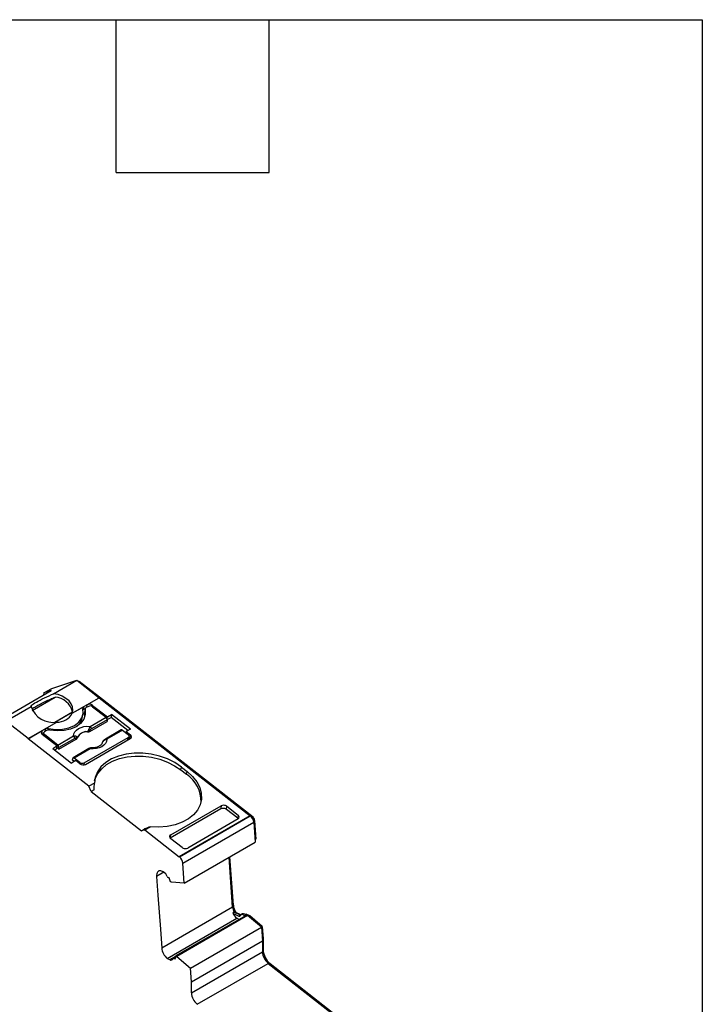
# Model space of a CAD drawing. Header units: millimetres. Extents: x 6 to 273, y 6 to 210.
# Tile 8 of 8: x 239 to 273, y 160 to 210. Entities that reach past the tile are written whole.
import ezdxf

# ---------------------------------------------------------------- set-up
doc = ezdxf.new("R2010")
doc.units = ezdxf.units.MM
doc.linetypes.add('SLD-Solid', pattern=[0])
doc.layers.add('TEXT', color=140, linetype='SLD-Solid', lineweight=25)

msp = doc.modelspace()

# ---------------------------------------------------------------- linework, layer by layer
for p, q in [((240.625, 176.24), (241.874, 176.641)), ((240.716, 175.973), (241.874, 176.641)), ((241.874, 176.641), (242.985, 175.774)), ((241.944, 176.587), (241.999, 176.605)), ((241.954, 176.579), (241.999, 176.605)), ((241.999, 176.605), (243.009, 175.816)), ((237.954, 174.604), (240.606, 176.134)), ((240.236, 176.016), (240.625, 176.24)), ((240.606, 176.134), (240.236, 176.016)), ((239.654, 175.143), (240.803, 175.806)), ((240.236, 176.016), (240.218, 175.911)), ((241.653, 175.005), (242.985, 175.774)), ((242.383, 175.419), (242.984, 175.766)), ((242.964, 175.79), (243.009, 175.816)), ((242.969, 175.786), (243.008, 175.809)), ((242.985, 175.774), (242.984, 175.766)), ((242.984, 175.766), (250.515, 169.886)), ((243.009, 175.816), (243.008, 175.809)), ((243.008, 175.809), (250.658, 169.835)), ((238.339, 174.6), (239.603, 175.33)), ((241.652, 174.997), (242.241, 175.338)), ((242.217, 175.191), (242.241, 175.338)), ((242.217, 175.191), (242.304, 175.241)), ((242.289, 175.204), (242.264, 175.057)), ((242.289, 175.171), (242.265, 175.024)), ((242.453, 175.341), (242.347, 175.28)), ((242.383, 175.419), (242.361, 175.288)), ((242.653, 175.328), (242.664, 175.392)), ((242.663, 175.321), (243.331, 174.8)), ((242.664, 175.392), (243.398, 174.819)), ((240.783, 174.559), (241.66, 175.065)), ((240.795, 174.559), (241.659, 175.058)), ((241.653, 175.005), (241.652, 174.997)), ((241.66, 175.065), (241.659, 175.058)), ((241.659, 175.058), (241.66, 175.024)), ((242.167, 174.817), (242.192, 174.964)), ((242.277, 174.842), (242.265, 175.024)), ((242.544, 174.345), (243.331, 174.8)), ((243.389, 174.678), (242.602, 174.224)), ((243.382, 174.725), (243.398, 174.819)), ((243.389, 174.678), (243.382, 174.594)), ((243.389, 174.682), (243.585, 174.795)), ((243.398, 174.819), (243.61, 174.942)), ((243.61, 174.942), (243.585, 174.795)), ((244.422, 174.142), (243.585, 174.795)), ((244.544, 174.212), (243.61, 174.942)), ((239.45, 173.733), (238.339, 174.6)), ((239.449, 173.725), (240.156, 174.134)), ((239.45, 173.733), (240.888, 174.563)), ((240.131, 173.987), (240.156, 174.134)), ((240.367, 174.137), (240.261, 174.076)), ((240.297, 174.215), (240.275, 174.084)), ((240.297, 174.215), (240.887, 174.556)), ((240.457, 174.163), (240.469, 174.237)), ((240.887, 174.556), (240.888, 174.563)), ((242.517, 174.094), (243.382, 174.594)), ((244.092, 174.169), (243.305, 173.715)), ((244.155, 174.156), (243.368, 173.702)), ((244.155, 174.156), (244.439, 173.934)), ((244.544, 174.212), (244.332, 174.09)), ((239.449, 173.725), (239.45, 173.733)), ((242.478, 171.36), (239.449, 173.725)), ((240.119, 173.979), (240.131, 173.987)), ((240.131, 173.987), (240.225, 174.041)), ((240.887, 173.37), (240.154, 173.943)), ((240.217, 174.019), (240.199, 173.908)), ((240.259, 173.933), (240.248, 173.869)), ((240.927, 173.412), (240.259, 173.933)), ((240.927, 173.412), (241.714, 173.866)), ((240.978, 173.206), (241.843, 173.705)), ((241.772, 173.745), (240.985, 173.291)), ((242.245, 172.526), (244.437, 173.791)), ((242.315, 172.447), (244.543, 173.733)), ((244.332, 174.09), (244.321, 174.026)), ((244.332, 174.09), (244.545, 173.924)), ((244.415, 173.66), (244.437, 173.791)), ((244.456, 173.701), (244.481, 173.848)), ((244.52, 173.777), (244.475, 173.812)), ((244.52, 173.777), (244.545, 173.924)), ((240.675, 173.248), (240.887, 173.37)), ((240.675, 173.248), (241.609, 172.518)), ((240.773, 173.171), (240.863, 173.223)), ((240.887, 173.37), (240.863, 173.223)), ((240.978, 173.206), (240.874, 173.287)), ((240.978, 173.206), (240.985, 173.291)), ((242.475, 173.236), (241.688, 172.781)), ((242.538, 173.223), (241.751, 172.768)), ((241.67, 172.755), (241.65, 172.681)), ((241.752, 172.601), (241.65, 172.681)), ((242.035, 172.546), (241.751, 172.768)), ((241.821, 172.641), (241.609, 172.518)), ((242.034, 172.474), (241.821, 172.641)), ((242.024, 172.482), (242.035, 172.546)), ((242.245, 172.526), (242.228, 172.421)), ((247.065, 172.173), (247.09, 172.32)), ((247.065, 172.173), (247.344, 171.956)), ((247.09, 172.32), (247.368, 172.103)), ((247.344, 171.956), (247.368, 172.103)), ((242.756, 171.521), (242.478, 171.36)), ((242.592, 171.105), (242.478, 171.36)), ((242.744, 171.192), (242.592, 171.105)), ((242.592, 171.105), (245.099, 169.147)), ((246.524, 168.787), (249.058, 170.25)), ((246.561, 168.941), (249.07, 170.389)), ((249.07, 170.389), (249.058, 170.25)), ((249.339, 170.223), (249.351, 170.362)), ((249.339, 170.223), (249.902, 169.783)), ((249.351, 170.362), (249.914, 169.923)), ((250.521, 169.889), (246.985, 167.848)), ((246.987, 167.847), (250.522, 169.888)), ((249.911, 169.732), (247.402, 168.283)), ((249.914, 169.923), (249.902, 169.783)), ((249.902, 169.783), (249.936, 169.744)), ((250.521, 169.889), (250.522, 169.888)), ((250.604, 169.803), (250.658, 169.835)), ((245.099, 169.147), (245.251, 169.234)), ((245.263, 169.185), (245.542, 169.346)), ((247.161, 167.526), (250.697, 169.567)), ((250.685, 169.635), (250.732, 169.662)), ((250.697, 169.567), (250.768, 168.578)), ((250.732, 169.662), (250.8, 168.733)), ((245.263, 169.185), (245.099, 169.147)), ((245.263, 169.185), (246.984, 167.841)), ((246.524, 168.787), (246.561, 168.941)), ((247.121, 168.31), (246.558, 168.75)), ((247.233, 166.537), (250.768, 168.578)), ((250.759, 168.71), (250.8, 168.733)), ((246.985, 167.848), (246.984, 167.841)), ((246.987, 167.847), (246.985, 167.848)), ((249.643, 165.344), (249.463, 167.825)), ((249.679, 165.439), (249.504, 167.848)), ((247.233, 166.537), (247.161, 167.526)), ((246.217, 167.08), (245.849, 166.868)), ((245.849, 166.868), (245.917, 165.935)), ((246.187, 167.097), (246.063, 167.156)), ((246.478, 166.794), (246.427, 166.818)), ((246.587, 166.578), (246.545, 166.598)), ((247.233, 166.537), (246.587, 166.578)), ((245.917, 165.935), (246.04, 164.236)), ((249.643, 165.344), (246.108, 163.303)), ((249.638, 165.415), (249.679, 165.439)), ((250.278, 164.906), (246.813, 162.906)), ((250.391, 164.927), (246.855, 162.886)), ((249.719, 165.082), (249.648, 165.042)), ((249.648, 165.042), (249.957, 164.894)), ((250.028, 164.935), (249.719, 165.082)), ((249.767, 165.059), (249.795, 165.076)), ((250.049, 164.955), (249.795, 165.076)), ((250.028, 164.935), (249.957, 164.894)), ((250.028, 164.935), (250.03, 164.934)), ((250.129, 165.002), (250.058, 164.961)), ((250.243, 164.997), (250.172, 164.956)), ((250.172, 164.956), (250.278, 164.906)), ((250.348, 164.947), (250.243, 164.997)), ((250.348, 164.947), (250.278, 164.906)), ((250.327, 164.957), (250.355, 164.973)), ((250.391, 164.927), (250.348, 164.947)), ((250.461, 164.923), (250.355, 164.973)), ((251.075, 164.334), (250.391, 164.927)), ((250.444, 164.881), (250.491, 164.909)), ((250.491, 164.909), (250.461, 164.923)), ((251.116, 164.368), (250.491, 164.909)), ((246.38, 162.783), (249.845, 164.784)), ((247.54, 162.293), (251.075, 164.334)), ((249.966, 164.726), (249.845, 164.784)), ((251.068, 164.341), (251.116, 164.368)), ((251.075, 164.334), (251.125, 163.654)), ((251.116, 164.368), (251.16, 163.753)), ((246.04, 164.236), (246.108, 163.303)), ((247.589, 161.613), (251.125, 163.654)), ((251.119, 163.729), (251.16, 163.753)), ((251.125, 163.654), (251.125, 163.111)), ((251.16, 163.753), (251.16, 163.213)), ((246.505, 162.724), (246.813, 162.902)), ((246.806, 162.852), (246.693, 162.787)), ((246.813, 162.906), (246.855, 162.886)), ((246.855, 162.886), (247.54, 162.293)), ((247.589, 161.07), (251.125, 163.111)), ((251.125, 163.193), (251.16, 163.213)), ((246.38, 162.783), (246.505, 162.724)), ((246.719, 162.786), (246.802, 162.834)), ((246.719, 162.786), (246.771, 162.762)), ((247.881, 160.499), (251.417, 162.54)), ((251.417, 162.54), (259.444, 156.272)), ((251.466, 162.502), (251.511, 162.528)), ((251.511, 162.528), (253.201, 161.208)), ((247.589, 161.613), (247.54, 162.293)), ((247.589, 161.07), (247.589, 161.613)), ((253.201, 161.208), (260.736, 155.324))]:
    msp.add_line(p, q)
at = {"flags": 128}
for points in [[(241.653, 175.005), (241.685, 175.155), (241.668, 175.311), (241.601, 175.465), (241.489, 175.61), (241.336, 175.739), (241.15, 175.845), (240.94, 175.925), (240.716, 175.973)], [(240.469, 174.237), (240.818, 174.194), (241.162, 174.207), (241.481, 174.276), (241.757, 174.396), (241.975, 174.561), (242.124, 174.763), (242.195, 174.989), (242.184, 175.227)], [(242.289, 175.171), (242.296, 174.929), (242.22, 174.7), (242.067, 174.496), (241.844, 174.328), (241.564, 174.205), (241.24, 174.134), (240.891, 174.118), (240.536, 174.159)], [(242.194, 175.175), (242.201, 175.181), (242.217, 175.191)], [(241.714, 173.866), (241.731, 173.973), (241.78, 174.073), (241.857, 174.162), (241.96, 174.237), (242.086, 174.294), (242.228, 174.332), (242.383, 174.349), (242.544, 174.345)], [(242.523, 174.154), (242.52, 174.12), (242.517, 174.094)], [(241.843, 173.705), (241.845, 173.738), (241.846, 173.763)], [(241.9, 173.785), (241.899, 173.777), (241.899, 173.771)], [(242.411, 174.067), (242.412, 174.075), (242.413, 174.081)], [(243.368, 173.702), (243.35, 173.594), (243.302, 173.494), (243.224, 173.405), (243.121, 173.331), (242.995, 173.273), (242.853, 173.235), (242.698, 173.218), (242.538, 173.223)], [(244.448, 173.679), (244.454, 173.692), (244.456, 173.701)], [(244.52, 173.777), (244.545, 173.754), (244.555, 173.741)], [(243.137, 173.515), (243.135, 173.509), (243.133, 173.503)], [(241.751, 172.768), (241.737, 172.777), (241.724, 172.783), (241.712, 172.786), (241.7, 172.786), (241.69, 172.782), (241.681, 172.776), (241.674, 172.767), (241.67, 172.755)], [(247.09, 172.32), (246.767, 172.538), (246.402, 172.72), (246.005, 172.861), (245.588, 172.958), (245.163, 173.007), (244.741, 173.007), (244.334, 172.958), (243.955, 172.862), (243.613, 172.721), (243.318, 172.539), (243.08, 172.322), (242.903, 172.075), (242.794, 171.805), (242.756, 171.521)], [(242.762, 171.627), (242.798, 171.748), (242.925, 172.005), (243.115, 172.238), (243.362, 172.441), (243.661, 172.61), (244.003, 172.738), (244.379, 172.824), (244.779, 172.863), (245.191, 172.857), (245.606, 172.804), (246.011, 172.706), (246.396, 172.565), (246.751, 172.386), (247.065, 172.173)], [(247.368, 172.103), (247.641, 171.855), (247.854, 171.586), (248.003, 171.301), (248.082, 171.01), (248.091, 170.72), (248.028, 170.44), (247.895, 170.178), (247.696, 169.94), (247.438, 169.734), (247.126, 169.566), (246.77, 169.44), (246.379, 169.36), (245.966, 169.328), (245.542, 169.346)], [(246.063, 167.156), (246.014, 167.155), (245.969, 167.142), (245.93, 167.119), (245.898, 167.085), (245.873, 167.042), (245.857, 166.991), (245.848, 166.932), (245.849, 166.868)]]:
    msp.add_lwpolyline(points, dxfattribs=at)
for centre, radius, start, end in [((240.706, 174.828), 0.983, 13.9654, 84.3577), ((240.686, 175.684), 1.139, 198.1002, 280.2195), ((242.285, 175.245), 0.103, 115.3963, 190.1445), ((242.391, 175.187), 0.103, 115.4707, 188.8834), ((242.501, 175.178), 0.269, 52.8719, 116.0917), ((242.542, 175.16), 0.202, 52.8719, 116.0917), ((240.907, 175.403), 0.848, 268.6107, 331.3839), ((241.395, 174.971), 0.787, 307.2502, 348.7705), ((242.355, 175.042), 0.0918, 170.5759, 191.3379), ((243.236, 174.679), 0.153, 359.6288, 51.6774), ((240.206, 174.038), 0.108, 117.6867, 241.0203), ((240.412, 173.992), 0.251, 76.8925, 117.2096), ((240.481, 173.915), 0.25, 77.4579, 117.2619), ((242.04, 173.629), 0.713, 47.365, 53.1358), ((242.449, 174.225), 0.153, 359.6288, 51.6774), ((244.114, 174.117), 0.0564, 43.5716, 112.3531), ((240.298, 174.004), 0.0811, 117.6867, 241.0202), ((241.619, 173.746), 0.153, 359.6288, 51.6774), ((241.745, 173.82), 0.116, 330.7976, 13.9191), ((242.363, 173.559), 0.51, 84.5363, 155.4583), ((242.364, 173.572), 0.511, 84.5705, 155.4241), ((243.327, 173.663), 0.056, 43.4377, 113.4385), ((244.4, 173.863), 0.0811, 297.6867, 61.0202), ((244.492, 173.829), 0.108, 297.6873, 61.02), ((240.832, 173.292), 0.153, 359.6288, 51.6774), ((242.497, 173.184), 0.0564, 43.5716, 112.3531), ((243.184, 173.599), 0.0327, 45.0853, 63.7109), ((242.197, 172.689), 0.269, 232.8716, 296.0918), ((242.157, 172.707), 0.202, 232.8719, 296.0917), ((246.474, 170.622), 1.593, 358.048, 56.8884), ((250.222, 169.517), 0.477, 6.0715, 51.0403), ((250.417, 169.629), 0.317, 6.0364, 40.453), ((246.687, 167.476), 0.477, 6.0715, 51.0403), ((245.972, 166.709), 0.443, 20.4766, 60.9163), ((246.469, 166.895), 0.0877, 200.4758, 240.9221), ((245.79, 166.451), 0.769, 11.0323, 26.4654), ((250.363, 165.409), 0.723, 185.1914, 206.8996), ((250.568, 165.523), 0.894, 185.4209, 210.0505), ((250.374, 165.393), 0.807, 205.8045, 229.0236), ((249.98, 164.928), 0.0405, 235.9493, 336.3171), ((250.113, 164.869), 0.105, 55.9494, 156.3184), ((250.182, 164.895), 0.119, 59.2968, 116.2514), ((250.317, 164.91), 0.0733, 59.2968, 116.2515), ((246.901, 163.388), 0.798, 186.1223, 229.2373), ((246.515, 162.914), 0.298, 329.267, 358.431), ((251.906, 163.151), 0.782, 182.9073, 231.3092), ((252.097, 163.261), 0.938, 182.9073, 231.3092), ((246.573, 162.825), 0.121, 235.9489, 336.317), ((246.706, 162.766), 0.024, 55.9493, 156.3227), ((248.37, 161.11), 0.782, 182.9073, 231.3092)]:
    msp.add_arc(centre, radius, start, end)
for points, knots in [([(239.603, 175.33), (239.583, 175.339), (239.588, 175.362), (239.673, 175.438), (239.753, 175.492), (239.976, 175.621), (240.118, 175.695), (240.417, 175.84), (240.573, 175.911), (240.716, 175.973)], [0, 0, 0, 0, 0.25, 0.25, 0.5, 0.5, 0.75, 0.75, 1, 1, 1, 1]), ([(239.644, 175.219), (239.652, 175.225), (239.685, 175.254), (239.821, 175.336), (240.043, 175.457), (240.301, 175.584), (240.561, 175.704), (240.722, 175.772), (240.803, 175.806)], [0, 0, 0, 0, 0.049223, 0.232659, 0.416095, 0.60627, 0.803013, 1, 1, 1, 1]), ([(242.523, 174.154), (242.51, 174.142), (242.478, 174.113), (242.438, 174.093), (242.413, 174.081)], [0, 0, 0, 0, 0.389276, 1, 1, 1, 1]), ([(241.714, 173.866), (241.727, 173.869), (241.755, 173.874), (241.794, 173.873), (241.83, 173.865), (241.849, 173.853), (241.858, 173.847)], [0, 0, 0, 0, 0.251221, 0.500849, 0.763425, 1, 1, 1, 1]), ([(241.843, 173.705), (241.848, 173.708), (241.852, 173.711), (241.856, 173.713), (241.86, 173.716), (241.864, 173.72), (241.868, 173.723), (241.871, 173.726), (241.875, 173.73), (241.878, 173.733), (241.879, 173.735), (241.881, 173.737), (241.882, 173.738), (241.885, 173.742), (241.888, 173.746), (241.89, 173.75), (241.891, 173.752), (241.892, 173.754), (241.893, 173.756), (241.895, 173.761), (241.897, 173.766), (241.899, 173.771)], [0, 0, 0, 0, 0.0000193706, 0.0000193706, 0.0000193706, 0.0000387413, 0.0000387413, 0.0000387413, 0.000058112, 0.000058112, 0.000058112, 0.0000677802, 0.0000677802, 0.0000677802, 0.0000871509, 0.0000871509, 0.0000871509, 0.000096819, 0.000096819, 0.000096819, 0.0001214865, 0.0001214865, 0.0001214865, 0.0001214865]), ([(241.858, 173.847), (241.864, 173.842), (241.879, 173.83), (241.895, 173.809), (241.898, 173.793), (241.9, 173.785)], [0, 0, 0, 0, 0.2659023, 0.5993334, 1, 1, 1, 1]), ([(242.411, 174.067), (242.418, 174.067), (242.424, 174.068), (242.43, 174.068), (242.436, 174.069), (242.442, 174.069), (242.448, 174.07), (242.454, 174.071), (242.46, 174.073), (242.466, 174.074), (242.469, 174.075), (242.472, 174.076), (242.474, 174.076), (242.48, 174.078), (242.485, 174.08), (242.491, 174.082), (242.493, 174.083), (242.496, 174.084), (242.499, 174.085), (242.505, 174.088), (242.511, 174.091), (242.517, 174.094)], [0, 0, 0, 0, 0.0000193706, 0.0000193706, 0.0000193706, 0.0000387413, 0.0000387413, 0.0000387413, 0.000058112, 0.000058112, 0.000058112, 0.0000677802, 0.0000677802, 0.0000677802, 0.0000871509, 0.0000871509, 0.0000871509, 0.000096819, 0.000096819, 0.000096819, 0.0001214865, 0.0001214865, 0.0001214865, 0.0001214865]), ([(243.305, 173.715), (243.289, 173.705), (243.264, 173.689), (243.227, 173.658), (243.209, 173.639), (243.199, 173.628)], [0, 0, 0, 0, 0.439373, 0.702163, 1, 1, 1, 1]), ([(243.368, 173.702), (243.354, 173.698), (243.326, 173.69), (243.283, 173.672), (243.242, 173.649), (243.219, 173.631), (243.207, 173.622)], [0, 0, 0, 0, 0.251221, 0.500849, 0.763425, 1, 1, 1, 1]), ([(242.591, 173.271), (242.574, 173.27), (242.536, 173.267), (242.497, 173.247), (242.475, 173.235)], [0, 0, 0, 0, 0.42545, 1, 1, 1, 1]), ([(243.13, 173.506), (243.123, 173.486), (243.107, 173.443), (243.027, 173.369), (242.894, 173.305), (242.74, 173.27), (242.635, 173.274), (242.594, 173.275)], [0, 0, 0, 0, 0.185027, 0.399733, 0.630361, 0.855659, 1, 1, 1, 1]), ([(243.207, 173.622), (243.199, 173.614), (243.179, 173.597), (243.154, 173.561), (243.143, 173.531), (243.137, 173.515)], [0, 0, 0, 0, 0.265902, 0.599333, 1, 1, 1, 1]), ([(243.177, 173.59), (243.172, 173.584), (243.152, 173.563), (243.143, 173.536), (243.137, 173.515)], [0, 0, 0, 0, 0.263241, 1, 1, 1, 1]), ([(243.199, 173.629), (243.186, 173.613), (243.169, 173.591), (243.154, 173.562), (243.146, 173.543), (243.142, 173.53), (243.139, 173.523)], [0, 0, 0, 0, 0.478538, 0.675758, 0.821842, 1, 1, 1, 1]), ([(249.058, 170.25), (249.091, 170.269), (249.144, 170.281), (249.254, 170.271), (249.306, 170.248), (249.339, 170.223)], [0, 0, 0, 0, 0.5, 0.5, 1, 1, 1, 1]), ([(249.351, 170.362), (249.318, 170.388), (249.266, 170.41), (249.156, 170.42), (249.103, 170.408), (249.07, 170.389)], [0, 0, 0, 0, 0.5, 0.5, 1, 1, 1, 1]), ([(249.911, 169.732), (249.945, 169.751), (249.97, 169.785), (249.971, 169.859), (249.947, 169.897), (249.914, 169.923)], [0, 0, 0, 0, 0.5, 0.5, 1, 1, 1, 1]), ([(246.561, 168.941), (246.527, 168.921), (246.502, 168.888), (246.5, 168.814), (246.525, 168.776), (246.558, 168.75)], [0, 0, 0, 0, 0.5, 0.5, 1, 1, 1, 1]), ([(247.121, 168.31), (247.154, 168.285), (247.206, 168.263), (247.316, 168.252), (247.369, 168.264), (247.402, 168.283)], [0, 0, 0, 0, 0.5, 0.5, 1, 1, 1, 1])]:
    msp.add_open_spline(points, degree=3, knots=knots)
for points in [[(242.468, 174.2), (242.452, 174.155), (242.433, 174.114), (242.413, 174.081)], [(242.544, 174.345), (242.517, 174.312), (242.49, 174.261), (242.468, 174.2)], [(242.602, 174.224), (242.574, 174.208), (242.546, 174.185), (242.523, 174.154)], [(241.846, 173.763), (241.826, 173.769), (241.799, 173.761), (241.772, 173.745)], [(241.846, 173.763), (241.876, 173.768), (241.893, 173.776), (241.9, 173.785)], [(242.538, 173.223), (242.565, 173.256), (242.587, 173.276), (242.597, 173.27)], [(242.744, 171.192), (242.744, 171.304), (242.748, 171.414), (242.756, 171.521)], [(245.542, 169.346), (245.445, 169.308), (245.348, 169.271), (245.251, 169.234)]]:
    msp.add_open_spline(points, degree=3)
at = {"layer": 'TEXT'}
for p, q in [((6.35, 209.55), (273.05, 209.55)), ((243.84, 201.93), (243.84, 209.55)), ((251.46, 201.93), (251.46, 209.55)), ((273.05, 209.55), (273.05, 6.35)), ((243.84, 201.93), (251.46, 201.93))]:
    msp.add_line(p, q, dxfattribs=at)

doc.saveas('drawing.dxf')
